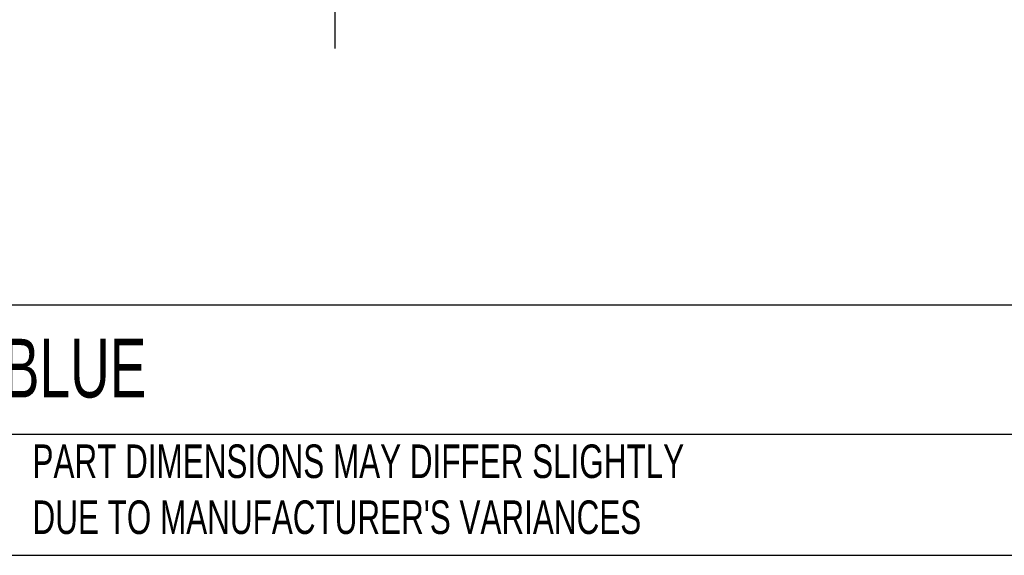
# Model space of a CAD drawing. Header units: millimetres. Extents: x 19 to 819, y 19 to 629.
# Tile 2 of 17: x 163 to 349, y 19 to 120. Entities that reach past the tile are written whole.
import ezdxf

# ---------------------------------------------------------------- set-up
doc = ezdxf.new("R2010")
doc.units = ezdxf.units.MM
doc.header["$LTSCALE"] = 3
doc.linetypes.add('SLD-Solid', pattern=[0])
doc.layers.add('DIMENSIONS', color=140, linetype='SLD-Solid', lineweight=25)
doc.layers.add('TEXT', color=140, linetype='SLD-Solid', lineweight=25)
doc.styles.add('SLDTEXTSTYLE0', font='TXT', dxfattribs={"width": 0.7})
doc.dimstyles.new('SLDDIMSTYLE3', dxfattribs={"dimtxt": 6.474023, "dimasz": 9.906, "dimexe": 0, "dimexo": 0.0625, "dimgap": 1.618506, "dimtad": 0, "dimtih": 1, "dimtoh": 1, "dimdec": 4, "dimlfac": 3, "dimzin": 12, "dimdsep": 46, "dimtxsty": 'SLDTEXTSTYLE0', "dimsah": 1, "dimcen": 0.09, "dimadec": 0, "dimazin": 3, "dimtfac": 1, "dimtdec": 0, "dimtofl": 0, "dimtmove": 0, "dimatfit": 3, "dimfxl": 0, "dimfrac": 2, "dimtolj": 1, "dimtzin": 12, "dimarcsym": 0})

# ---------------------------------------------------------------- blocks, each defined once
blk = doc.blocks.new('_D_5')
at = {"layer": 'DIMENSIONS'}
for p, q in [((256.09, 225.49), (301.4, 251.65)), ((222.48, 167.28), (222.48, 114.96))]:
    blk.add_line(p, q, dxfattribs=at)
for start, end in [(334.6805, 30), (270, 326.3747)]:
    blk.add_arc((222.48, 206.09), 81.6, start, end, dxfattribs=at)
for points in [[(293.15, 246.89), (296.21, 237.35), (298.94, 238.71)], [(222.48, 124.49), (232.46, 123.56), (232.27, 126.61)]]:
    blk.add_solid(points, dxfattribs=at)
at = {"layer": 'DIMENSIONS', "insert": (283.21, 169.09), "char_height": 6.35, "attachment_point": 1, "style": 'SLDTEXTSTYLE0'}
blk.add_mtext('120°', dxfattribs=at)

msp = doc.modelspace()

# ---------------------------------------------------------------- linework, layer by layer
at = {"layer": 'TEXT'}
for p, q in [((819.15, 66.378323), (19.05, 66.378323)), ((819.15, 41.91), (19.05, 41.91)), ((19.05, 19.05), (819.15, 19.05))]:
    msp.add_line(p, q, dxfattribs=at)

# ---------------------------------------------------------------- texts
at = {"layer": 'TEXT', "attachment_point": 1, "style": 'SLDTEXTSTYLE0'}
for s, insert, char_height in [('PATLITE SIGNAL BEACON: BLUE', (23.897203, 60.019161), 11.1125), ("PART DIMENSIONS MAY DIFFER SLIGHTLY ^JDUE TO MANUFACTURER'S VARIANCES", (165.357853, 40.022323), 6.35)]:
    msp.add_mtext(s, dxfattribs=dict(at, insert=insert, char_height=char_height))

# ---------------------------------------------------------------- dimensions: what is measured, and where the dimension line sits
at = {"layer": 'DIMENSIONS'}
dim = msp.add_angular_dim_2l(base=(261.022722, 134.165221), line1=((222.478193, 171.088637), (222.478193, 206.088637)), line2=((252.789083, 223.588637), (222.478193, 206.088637)), dimstyle='SLDDIMSTYLE3', dxfattribs=at)
dim.commit()
dim.dimension.update_dxf_attribs({"geometry": '_D_5', "text_midpoint": (293.578547, 166.046183), "dimtype": 162})

doc.saveas('drawing.dxf')
